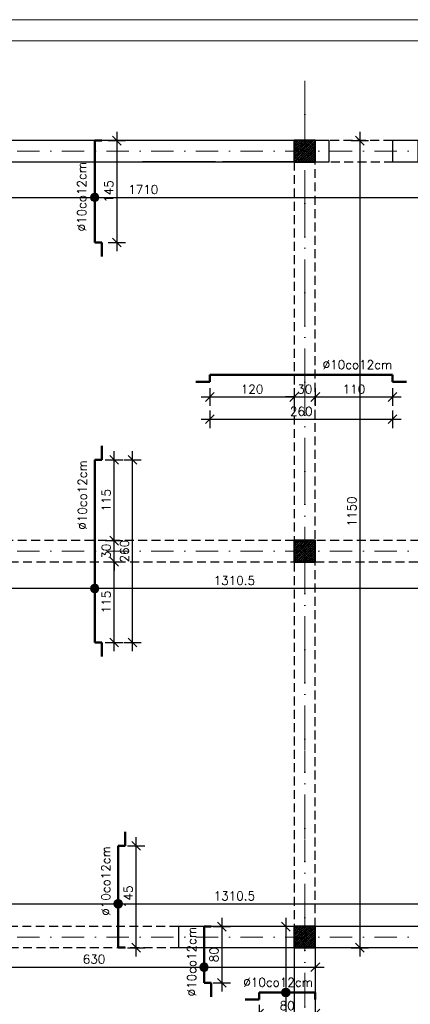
# Model space of a CAD drawing. Extents: x -19 to 9300416, y -12 to 10688993.
# Tile 25 of 106: x 4610394 to 4610950, y 5312778 to 5314181. Entities that reach past the tile are written whole.
import ezdxf

# ---------------------------------------------------------------- set-up
doc = ezdxf.new("R2010")
doc.units = 0
doc.header["$MEASUREMENT"] = 0
doc.linetypes.add('DASHDOT', pattern=[25.4, 12.7, -6.35, 0, -6.35])
doc.linetypes.add('DASHED', pattern=[19.05, 12.7, -6.35])
for name, color, linetype, lineweight in [('hatch', 253, 'Continuous', 0), ('K-BELKI', 5, 'DASHED', 30), ('K-OPISY', 252, 'Continuous', 15), ('K-SCIANY CIENKI', 163, 'Continuous', 30), ('K-SCIANY GRUBY', 195, 'Continuous', 40), ('K-STAL', 114, 'Continuous', 50), ('K-WIDOK', 45, 'Continuous', 20), ('K-WYMIARY', 7, 'Continuous', 15), ('Osie', 175, 'DASHDOT', 9)]:
    doc.layers.add(name, color=color, linetype=linetype, lineweight=lineweight)
doc.styles.add('Simplex', font='simplex.shx')
doc.dimstyles.new('1do50', dxfattribs={"dimscale": 5, "dimtxt": 2.5, "dimasz": 2.5, "dimexe": 2.5, "dimexo": 0.5, "dimgap": 1, "dimtad": 1, "dimdec": 1, "dimrnd": 0.5, "dimzin": 12, "dimdsep": 46, "dimtxsty": 'Simplex', "dimblk": 'OBLIQUE', "dimcen": 0.5, "dimdle": 2.5, "dimclrd": 256, "dimclre": 256, "dimclrt": 256, "dimadec": 1, "dimazin": 3, "dimtfac": 1, "dimtdec": 1, "dimtix": 1, "dimtmove": 0, "dimatfit": 3, "dimfxl": 0, "dimtolj": 1, "dimtzin": 0, "dimarcsym": 0})
pattern_1 = [(45, (9946341.4293, 635470.677), (-1.767766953, 1.767766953), []), (45, (9946343.197, 635470.677), (-1.767766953, 1.767766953), [1.25, -0.625])]

# ---------------------------------------------------------------- blocks, each defined once
blk = doc.blocks.new('G$C61CBF25F')
at = {"layer": 'Osie', "lineweight": 0, "ltscale": 2.5}
for p, q in [((305, 0), (305, 1880)), ((855, 0), (855, 1880)), ((1425, 0), (1425, 1880)), ((1525, 640), (-5, 640))]:
    blk.add_line(p, q, dxfattribs=at)
blk = doc.blocks.new('_Oblique')
at = {"color": 0, "linetype": 'ByBlock', "lineweight": -2}
blk.add_line((-0.5, -0.5), (0.5, 0.5), dxfattribs=at)
blk = doc.blocks.new('*D1090')
at = {"layer": 'Defpoints', "color": 0, "lineweight": 0, "ltscale": 40}
for p in [(4609645, 5314008.7), (4611355, 5314008.7), (4611355, 5313927.8)]:
    blk.add_point(p, dxfattribs=at)
at = {"layer": 'K-WYMIARY', "lineweight": -2, "ltscale": 40}
for p, q in [((4609645, 5313940.3), (4609645, 5313915.3)), ((4611355, 5313940.3), (4611355, 5313915.3)), ((4609632.5, 5313927.8), (4611367.5, 5313927.8))]:
    blk.add_line(p, q, dxfattribs=at)
at = {"layer": 'K-WYMIARY', "lineweight": -2, "ltscale": 40, "xscale": 12.5, "yscale": 12.5, "zscale": 12.5, "rotation": 180}
blk.add_blockref('_Oblique', (4609645, 5313927.8), dxfattribs=at)
at = {"layer": 'K-WYMIARY', "lineweight": -2, "ltscale": 40, "xscale": 12.5, "yscale": 12.5, "zscale": 12.5}
blk.add_blockref('_Oblique', (4611355, 5313927.8), dxfattribs=at)
at = {"layer": 'K-WYMIARY', "lineweight": 0, "ltscale": 40, "insert": (4610570.1, 5313939.1), "char_height": 12.5, "attachment_point": 5, "style": 'Simplex'}
blk.add_mtext('\\A1;1710', dxfattribs=at)
blk = doc.blocks.new('*D1095')
at = {"layer": 'Defpoints', "color": 0, "lineweight": 0, "ltscale": 40}
for p in [(4610815, 5314008.7), (4610815, 5312858.7), (4610878.5, 5312858.7)]:
    blk.add_point(p, dxfattribs=at)
at = {"layer": 'K-WYMIARY', "lineweight": -2, "ltscale": 40}
for p, q in [((4610866, 5314008.7), (4610891, 5314008.7)), ((4610878.5, 5314021.2), (4610878.5, 5312846.2)), ((4610866, 5312858.7), (4610891, 5312858.7))]:
    blk.add_line(p, q, dxfattribs=at)
at = {"layer": 'K-WYMIARY', "lineweight": -2, "ltscale": 40, "xscale": 12.5, "yscale": 12.5, "zscale": 12.5}
for p, rotation in [((4610878.5, 5314008.7), 90), ((4610878.5, 5312858.7), 270)]:
    blk.add_blockref('_Oblique', p, dxfattribs=dict(at, rotation=rotation))
at = {"layer": 'K-WYMIARY', "lineweight": 0, "ltscale": 40, "insert": (4610867.2, 5313480.3), "char_height": 12.5, "attachment_point": 5, "rotation": 90, "style": 'Simplex'}
blk.add_mtext('\\A1;1150', dxfattribs=at)
blk = doc.blocks.new('*D1099')
at = {"layer": 'Defpoints', "color": 0, "lineweight": 0, "ltscale": 40}
for p in [(4611355, 5313408.7), (4610044.5, 5313370.6), (4610044.5, 5313252.7)]:
    blk.add_point(p, dxfattribs=at)
at = {"layer": 'K-WYMIARY', "lineweight": -2, "ltscale": 40}
for p, q in [((4610044.5, 5313358.1), (4610044.5, 5313383.1)), ((4611355, 5313383.1), (4611355, 5313358.1)), ((4611367.5, 5313370.6), (4610032, 5313370.6))]:
    blk.add_line(p, q, dxfattribs=at)
at = {"layer": 'K-WYMIARY', "lineweight": -2, "ltscale": 40, "xscale": 12.5, "yscale": 12.5, "zscale": 12.5, "rotation": 180}
blk.add_blockref('_Oblique', (4610044.5, 5313370.6), dxfattribs=at)
at = {"layer": 'K-WYMIARY', "lineweight": -2, "ltscale": 40, "xscale": 12.5, "yscale": 12.5, "zscale": 12.5}
blk.add_blockref('_Oblique', (4611355, 5313370.6), dxfattribs=at)
at = {"layer": 'K-WYMIARY', "lineweight": 0, "ltscale": 40, "insert": (4610699.8, 5313381.8), "char_height": 12.5, "attachment_point": 5, "style": 'Simplex'}
blk.add_mtext('\\A1;1310.5', dxfattribs=at)
blk = doc.blocks.new('*D1104')
at = {"layer": 'Defpoints', "color": 0, "lineweight": 0, "ltscale": 40}
for p in [(4610044.5, 5313044.7), (4611355, 5312921.2), (4611355, 5312858.7)]:
    blk.add_point(p, dxfattribs=at)
at = {"layer": 'K-WYMIARY', "lineweight": -2, "ltscale": 40}
for p, q in [((4610044.5, 5312933.7), (4610044.5, 5312908.7)), ((4611355, 5312908.7), (4611355, 5312933.7)), ((4610032, 5312921.2), (4611367.5, 5312921.2))]:
    blk.add_line(p, q, dxfattribs=at)
at = {"layer": 'K-WYMIARY', "lineweight": -2, "ltscale": 40, "xscale": 12.5, "yscale": 12.5, "zscale": 12.5, "rotation": 180}
blk.add_blockref('_Oblique', (4610044.5, 5312921.2), dxfattribs=at)
at = {"layer": 'K-WYMIARY', "lineweight": -2, "ltscale": 40, "xscale": 12.5, "yscale": 12.5, "zscale": 12.5}
blk.add_blockref('_Oblique', (4611355, 5312921.2), dxfattribs=at)
at = {"layer": 'K-WYMIARY', "lineweight": 0, "ltscale": 40, "insert": (4610699.8, 5312932.4), "char_height": 12.5, "attachment_point": 5, "style": 'Simplex'}
blk.add_mtext('\\A1;1310.5', dxfattribs=at)
blk = doc.blocks.new('*D1105')
at = {"layer": 'Defpoints', "color": 0, "lineweight": 0, "ltscale": 40}
for p in [(4610185, 5312858.7), (4610815, 5312858.7), (4610815, 5312830.9)]:
    blk.add_point(p, dxfattribs=at)
at = {"layer": 'K-WYMIARY', "lineweight": -2, "ltscale": 40}
for p, q in [((4610185, 5312843.4), (4610185, 5312818.4)), ((4610815, 5312843.4), (4610815, 5312818.4)), ((4610172.5, 5312830.9), (4610827.5, 5312830.9))]:
    blk.add_line(p, q, dxfattribs=at)
at = {"layer": 'K-WYMIARY', "lineweight": -2, "ltscale": 40, "xscale": 12.5, "yscale": 12.5, "zscale": 12.5, "rotation": 180}
blk.add_blockref('_Oblique', (4610185, 5312830.9), dxfattribs=at)
at = {"layer": 'K-WYMIARY', "lineweight": -2, "ltscale": 40, "xscale": 12.5, "yscale": 12.5, "zscale": 12.5}
blk.add_blockref('_Oblique', (4610815, 5312830.9), dxfattribs=at)
at = {"layer": 'K-WYMIARY', "lineweight": 0, "ltscale": 40, "insert": (4610500, 5312842.2), "char_height": 12.5, "attachment_point": 5, "style": 'Simplex'}
blk.add_mtext('\\A1;630', dxfattribs=at)
blk = doc.blocks.new('*D1108')
at = {"layer": 'Defpoints', "color": 0, "lineweight": 0, "ltscale": 40}
for p in [(4610815, 5312888.7), (4610773.1, 5312648.7), (4610815, 5312648.7)]:
    blk.add_point(p, dxfattribs=at)
at = {"layer": 'K-WYMIARY', "lineweight": -2, "ltscale": 40}
for p, q in [((4610773.1, 5312901.2), (4610773.1, 5312636.2)), ((4610785.6, 5312888.7), (4610760.6, 5312888.7)), ((4610785.6, 5312648.7), (4610760.6, 5312648.7))]:
    blk.add_line(p, q, dxfattribs=at)
at = {"layer": 'K-WYMIARY', "lineweight": -2, "ltscale": 40, "xscale": 12.5, "yscale": 12.5, "zscale": 12.5}
for p, rotation in [((4610773.1, 5312888.7), 90), ((4610773.1, 5312648.7), 270)]:
    blk.add_blockref('_Oblique', p, dxfattribs=dict(at, rotation=rotation))
at = {"layer": 'K-WYMIARY', "lineweight": 0, "ltscale": 40, "insert": (4610761.9, 5312733.2), "char_height": 12.5, "attachment_point": 5, "rotation": 90, "style": 'Simplex'}
blk.add_mtext('\\A1;240', dxfattribs=at)
blk = doc.blocks.new('*D1110')
at = {"layer": 'Defpoints', "color": 0, "lineweight": 0, "ltscale": 40}
for p in [(4610665, 5313675), (4610785, 5313675), (4610785, 5313643.4)]:
    blk.add_point(p, dxfattribs=at)
at = {"layer": 'K-WYMIARY', "lineweight": -2, "ltscale": 40}
for p, q in [((4610652.5, 5313643.4), (4610797.5, 5313643.4)), ((4610665, 5313655.9), (4610665, 5313630.9)), ((4610785, 5313655.9), (4610785, 5313630.9))]:
    blk.add_line(p, q, dxfattribs=at)
at = {"layer": 'K-WYMIARY', "lineweight": -2, "ltscale": 40, "xscale": 12.5, "yscale": 12.5, "zscale": 12.5, "rotation": 180}
blk.add_blockref('_Oblique', (4610665, 5313643.4), dxfattribs=at)
at = {"layer": 'K-WYMIARY', "lineweight": -2, "ltscale": 40, "xscale": 12.5, "yscale": 12.5, "zscale": 12.5}
blk.add_blockref('_Oblique', (4610785, 5313643.4), dxfattribs=at)
at = {"layer": 'K-WYMIARY', "lineweight": 0, "ltscale": 40, "insert": (4610725, 5313654.6), "char_height": 12.5, "attachment_point": 5, "style": 'Simplex'}
blk.add_mtext('\\A1;120', dxfattribs=at)
blk = doc.blocks.new('*D1111')
at = {"layer": 'Defpoints', "color": 0, "lineweight": 0, "ltscale": 40}
for p in [(4610785, 5313675), (4610815, 5313675), (4610815, 5313643.4)]:
    blk.add_point(p, dxfattribs=at)
at = {"layer": 'K-WYMIARY', "lineweight": -2, "ltscale": 40}
for p, q in [((4610785, 5313643.4), (4610772.5, 5313643.4)), ((4610785, 5313655.9), (4610785, 5313630.9)), ((4610785, 5313643.4), (4610815, 5313643.4)), ((4610815, 5313655.9), (4610815, 5313630.9)), ((4610815, 5313643.4), (4610827.5, 5313643.4))]:
    blk.add_line(p, q, dxfattribs=at)
at = {"layer": 'K-WYMIARY', "lineweight": -2, "ltscale": 40, "xscale": 12.5, "yscale": 12.5, "zscale": 12.5}
blk.add_blockref('_Oblique', (4610785, 5313643.4), dxfattribs=at)
at = {"layer": 'K-WYMIARY', "lineweight": -2, "ltscale": 40, "xscale": 12.5, "yscale": 12.5, "zscale": 12.5, "rotation": 180}
blk.add_blockref('_Oblique', (4610815, 5313643.4), dxfattribs=at)
at = {"layer": 'K-WYMIARY', "lineweight": 0, "ltscale": 40, "insert": (4610800, 5313654.6), "char_height": 12.5, "attachment_point": 5, "style": 'Simplex'}
blk.add_mtext('\\A1;30', dxfattribs=at)
blk = doc.blocks.new('*D1112')
at = {"layer": 'Defpoints', "color": 0, "lineweight": 0, "ltscale": 40}
for p in [(4610815, 5313675), (4610925, 5313675), (4610925, 5313643.4)]:
    blk.add_point(p, dxfattribs=at)
at = {"layer": 'K-WYMIARY', "lineweight": -2, "ltscale": 40}
for p, q in [((4610802.5, 5313643.4), (4610937.5, 5313643.4)), ((4610815, 5313655.9), (4610815, 5313630.9)), ((4610925, 5313655.9), (4610925, 5313630.9))]:
    blk.add_line(p, q, dxfattribs=at)
at = {"layer": 'K-WYMIARY', "lineweight": -2, "ltscale": 40, "xscale": 12.5, "yscale": 12.5, "zscale": 12.5, "rotation": 180}
blk.add_blockref('_Oblique', (4610815, 5313643.4), dxfattribs=at)
at = {"layer": 'K-WYMIARY', "lineweight": -2, "ltscale": 40, "xscale": 12.5, "yscale": 12.5, "zscale": 12.5}
blk.add_blockref('_Oblique', (4610925, 5313643.4), dxfattribs=at)
at = {"layer": 'K-WYMIARY', "lineweight": 0, "ltscale": 40, "insert": (4610870, 5313654.6), "char_height": 12.5, "attachment_point": 5, "style": 'Simplex'}
blk.add_mtext('\\A1;110', dxfattribs=at)
blk = doc.blocks.new('*D1113')
at = {"layer": 'Defpoints', "color": 0, "lineweight": 0, "ltscale": 40}
for p in [(4610665, 5313675), (4610925, 5313675), (4610925, 5313611.7)]:
    blk.add_point(p, dxfattribs=at)
at = {"layer": 'K-WYMIARY', "lineweight": -2, "ltscale": 40}
for p, q in [((4610665, 5313624.2), (4610665, 5313599.2)), ((4610925, 5313624.2), (4610925, 5313599.2)), ((4610652.5, 5313611.7), (4610937.5, 5313611.7))]:
    blk.add_line(p, q, dxfattribs=at)
at = {"layer": 'K-WYMIARY', "lineweight": -2, "ltscale": 40, "xscale": 12.5, "yscale": 12.5, "zscale": 12.5, "rotation": 180}
blk.add_blockref('_Oblique', (4610665, 5313611.7), dxfattribs=at)
at = {"layer": 'K-WYMIARY', "lineweight": -2, "ltscale": 40, "xscale": 12.5, "yscale": 12.5, "zscale": 12.5}
blk.add_blockref('_Oblique', (4610925, 5313611.7), dxfattribs=at)
at = {"layer": 'K-WYMIARY', "lineweight": 0, "ltscale": 40, "insert": (4610795, 5313623), "char_height": 12.5, "attachment_point": 5, "style": 'Simplex'}
blk.add_mtext('\\A1;260', dxfattribs=at)
blk = doc.blocks.new('*D1114')
at = {"layer": 'Defpoints', "color": 0, "lineweight": 0, "ltscale": 40}
for p in [(4610501, 5314008.7), (4610501, 5313863.7), (4610532.4, 5313863.7)]:
    blk.add_point(p, dxfattribs=at)
at = {"layer": 'K-WYMIARY', "lineweight": -2, "ltscale": 40}
for p, q in [((4610519.9, 5314008.7), (4610544.9, 5314008.7)), ((4610532.4, 5314021.2), (4610532.4, 5313851.2)), ((4610519.9, 5313863.7), (4610544.9, 5313863.7))]:
    blk.add_line(p, q, dxfattribs=at)
at = {"layer": 'K-WYMIARY', "lineweight": -2, "ltscale": 40, "xscale": 12.5, "yscale": 12.5, "zscale": 12.5}
for p, rotation in [((4610532.4, 5314008.7), 90), ((4610532.4, 5313863.7), 270)]:
    blk.add_blockref('_Oblique', p, dxfattribs=dict(at, rotation=rotation))
at = {"layer": 'K-WYMIARY', "lineweight": 0, "ltscale": 40, "insert": (4610521.1, 5313936.2), "char_height": 12.5, "attachment_point": 5, "rotation": 90, "style": 'Simplex'}
blk.add_mtext('\\A1;145', dxfattribs=at)
blk = doc.blocks.new('*D1120')
at = {"layer": 'Defpoints', "color": 0, "lineweight": 0, "ltscale": 40}
for p in [(4610501, 5313408.7), (4610528.5, 5313408.7), (4610501, 5313293.7)]:
    blk.add_point(p, dxfattribs=at)
at = {"layer": 'K-WYMIARY', "lineweight": -2, "ltscale": 40}
for p, q in [((4610528.5, 5313281.2), (4610528.5, 5313421.2)), ((4610516, 5313408.7), (4610541, 5313408.7)), ((4610516, 5313293.7), (4610541, 5313293.7))]:
    blk.add_line(p, q, dxfattribs=at)
at = {"layer": 'K-WYMIARY', "lineweight": -2, "ltscale": 40, "xscale": 12.5, "yscale": 12.5, "zscale": 12.5}
for p, rotation in [((4610528.5, 5313408.7), 90), ((4610528.5, 5313293.7), 270)]:
    blk.add_blockref('_Oblique', p, dxfattribs=dict(at, rotation=rotation))
at = {"layer": 'K-WYMIARY', "lineweight": 0, "ltscale": 40, "insert": (4610517.3, 5313351.2), "char_height": 12.5, "attachment_point": 5, "rotation": 90, "style": 'Simplex'}
blk.add_mtext('\\A1;115', dxfattribs=at)
blk = doc.blocks.new('*D1121')
at = {"layer": 'Defpoints', "color": 0, "lineweight": 0, "ltscale": 40}
for p in [(4610501, 5313438.7), (4610528.5, 5313438.7), (4610501, 5313408.7)]:
    blk.add_point(p, dxfattribs=at)
at = {"layer": 'K-WYMIARY', "lineweight": -2, "ltscale": 40}
for p, q in [((4610528.5, 5313438.7), (4610528.5, 5313451.2)), ((4610516, 5313438.7), (4610541, 5313438.7)), ((4610528.5, 5313408.7), (4610528.5, 5313438.7)), ((4610516, 5313408.7), (4610541, 5313408.7)), ((4610528.5, 5313408.7), (4610528.5, 5313396.2))]:
    blk.add_line(p, q, dxfattribs=at)
at = {"layer": 'K-WYMIARY', "lineweight": -2, "ltscale": 40, "xscale": 12.5, "yscale": 12.5, "zscale": 12.5}
for p, rotation in [((4610528.5, 5313438.7), 270), ((4610528.5, 5313408.7), 90)]:
    blk.add_blockref('_Oblique', p, dxfattribs=dict(at, rotation=rotation))
at = {"layer": 'K-WYMIARY', "lineweight": 0, "ltscale": 40, "insert": (4610517.3, 5313423.7), "char_height": 12.5, "attachment_point": 5, "rotation": 90, "style": 'Simplex'}
blk.add_mtext('\\A1;30', dxfattribs=at)
blk = doc.blocks.new('*D1122')
at = {"layer": 'Defpoints', "color": 0, "lineweight": 0, "ltscale": 40}
for p in [(4610501, 5313553.7), (4610528.5, 5313553.7), (4610501, 5313438.7)]:
    blk.add_point(p, dxfattribs=at)
at = {"layer": 'K-WYMIARY', "lineweight": -2, "ltscale": 40}
for p, q in [((4610528.5, 5313426.2), (4610528.5, 5313566.2)), ((4610516, 5313553.7), (4610541, 5313553.7)), ((4610516, 5313438.7), (4610541, 5313438.7))]:
    blk.add_line(p, q, dxfattribs=at)
at = {"layer": 'K-WYMIARY', "lineweight": -2, "ltscale": 40, "xscale": 12.5, "yscale": 12.5, "zscale": 12.5}
for p, rotation in [((4610528.5, 5313553.7), 90), ((4610528.5, 5313438.7), 270)]:
    blk.add_blockref('_Oblique', p, dxfattribs=dict(at, rotation=rotation))
at = {"layer": 'K-WYMIARY', "lineweight": 0, "ltscale": 40, "insert": (4610517.3, 5313496.2), "char_height": 12.5, "attachment_point": 5, "rotation": 90, "style": 'Simplex'}
blk.add_mtext('\\A1;115', dxfattribs=at)
blk = doc.blocks.new('*D1123')
at = {"layer": 'Defpoints', "color": 0, "lineweight": 0, "ltscale": 40}
for p in [(4610501, 5313553.7), (4610554.7, 5313553.7), (4610501, 5313293.7)]:
    blk.add_point(p, dxfattribs=at)
at = {"layer": 'K-WYMIARY', "lineweight": -2, "ltscale": 40}
for p, q in [((4610554.7, 5313281.2), (4610554.7, 5313566.2)), ((4610542.2, 5313553.7), (4610567.2, 5313553.7)), ((4610542.2, 5313293.7), (4610567.2, 5313293.7))]:
    blk.add_line(p, q, dxfattribs=at)
at = {"layer": 'K-WYMIARY', "lineweight": -2, "ltscale": 40, "xscale": 12.5, "yscale": 12.5, "zscale": 12.5}
for p, rotation in [((4610554.7, 5313553.7), 90), ((4610554.7, 5313293.7), 270)]:
    blk.add_blockref('_Oblique', p, dxfattribs=dict(at, rotation=rotation))
at = {"layer": 'K-WYMIARY', "lineweight": 0, "ltscale": 40, "insert": (4610543.4, 5313423.7), "char_height": 12.5, "attachment_point": 5, "rotation": 90, "style": 'Simplex'}
blk.add_mtext('\\A1;260', dxfattribs=at)
blk = doc.blocks.new('*D1124')
at = {"layer": 'Defpoints', "color": 0, "lineweight": 0, "ltscale": 40}
for p in [(4610534.3, 5313003.7), (4610560, 5313003.7), (4610534.3, 5312858.7)]:
    blk.add_point(p, dxfattribs=at)
at = {"layer": 'K-WYMIARY', "lineweight": -2, "ltscale": 40}
for p, q in [((4610560, 5312846.2), (4610560, 5313016.2)), ((4610547.5, 5313003.7), (4610572.5, 5313003.7)), ((4610547.5, 5312858.7), (4610572.5, 5312858.7))]:
    blk.add_line(p, q, dxfattribs=at)
at = {"layer": 'K-WYMIARY', "lineweight": -2, "ltscale": 40, "xscale": 12.5, "yscale": 12.5, "zscale": 12.5}
for p, rotation in [((4610560, 5313003.7), 90), ((4610560, 5312858.7), 270)]:
    blk.add_blockref('_Oblique', p, dxfattribs=dict(at, rotation=rotation))
at = {"layer": 'K-WYMIARY', "lineweight": 0, "ltscale": 40, "insert": (4610548.7, 5312931.2), "char_height": 12.5, "attachment_point": 5, "rotation": 90, "style": 'Simplex'}
blk.add_mtext('\\A1;145', dxfattribs=at)
blk = doc.blocks.new('*D1125')
at = {"layer": 'Defpoints', "color": 0, "lineweight": 0, "ltscale": 40}
for p in [(4610656.6, 5312888.7), (4610656.6, 5312808.7), (4610682, 5312808.7)]:
    blk.add_point(p, dxfattribs=at)
at = {"layer": 'K-WYMIARY', "lineweight": -2, "ltscale": 40}
for p, q in [((4610682, 5312901.2), (4610682, 5312796.2)), ((4610669.5, 5312888.7), (4610694.5, 5312888.7)), ((4610669.5, 5312808.7), (4610694.5, 5312808.7))]:
    blk.add_line(p, q, dxfattribs=at)
at = {"layer": 'K-WYMIARY', "lineweight": -2, "ltscale": 40, "xscale": 12.5, "yscale": 12.5, "zscale": 12.5}
for p, rotation in [((4610682, 5312888.7), 90), ((4610682, 5312808.7), 270)]:
    blk.add_blockref('_Oblique', p, dxfattribs=dict(at, rotation=rotation))
at = {"layer": 'K-WYMIARY', "lineweight": 0, "ltscale": 40, "insert": (4610670.8, 5312848.7), "char_height": 12.5, "attachment_point": 5, "rotation": 90, "style": 'Simplex'}
blk.add_mtext('\\A1;80', dxfattribs=at)
blk = doc.blocks.new('*D1126')
at = {"layer": 'Defpoints', "color": 0, "lineweight": 0, "ltscale": 40}
for p in [(4610735, 5312794.8), (4610815, 5312794.8), (4610815, 5312764.8)]:
    blk.add_point(p, dxfattribs=at)
at = {"layer": 'K-WYMIARY', "lineweight": -2, "ltscale": 40}
for p, q in [((4610735, 5312777.3), (4610735, 5312752.3)), ((4610815, 5312777.3), (4610815, 5312752.3)), ((4610722.5, 5312764.8), (4610827.5, 5312764.8))]:
    blk.add_line(p, q, dxfattribs=at)
at = {"layer": 'K-WYMIARY', "lineweight": -2, "ltscale": 40, "xscale": 12.5, "yscale": 12.5, "zscale": 12.5, "rotation": 180}
blk.add_blockref('_Oblique', (4610735, 5312764.8), dxfattribs=at)
at = {"layer": 'K-WYMIARY', "lineweight": -2, "ltscale": 40, "xscale": 12.5, "yscale": 12.5, "zscale": 12.5}
blk.add_blockref('_Oblique', (4610815, 5312764.8), dxfattribs=at)
at = {"layer": 'K-WYMIARY', "lineweight": 0, "ltscale": 40, "insert": (4610775, 5312776.1), "char_height": 12.5, "attachment_point": 5, "style": 'Simplex'}
blk.add_mtext('\\A1;80', dxfattribs=at)

msp = doc.modelspace()

# ---------------------------------------------------------------- hatches: boundary and pattern name
at = {"layer": 'K-OPISY'}
h = msp.add_hatch(color=256, dxfattribs=at)
edge = h.paths.add_edge_path()
edge.add_arc((4610500.98, 5313927.82), 6.06, 0, 360)
h = msp.add_hatch(color=256, dxfattribs=at)
edge = h.paths.add_edge_path()
edge.add_arc((4610500.98, 5313370.56), 6.06, 0, 360)
h = msp.add_hatch(color=256, dxfattribs=at)
edge = h.paths.add_edge_path()
edge.add_arc((4610534.34, 5312921.18), 6.06, 0, 360)
h = msp.add_hatch(color=256, dxfattribs=at)
edge = h.paths.add_edge_path()
edge.add_arc((4610656.63, 5312830.91), 6.06, 0, 360)
h = msp.add_hatch(color=256, dxfattribs=at)
edge = h.paths.add_edge_path()
edge.add_arc((4610773.13, 5312794.84), 6.06, 0, 360)
at = {"layer": 'K-WIDOK', "linetype": 'Continuous', "lineweight": 0}
h = msp.add_hatch(dxfattribs=at)
h.set_pattern_fill('ANSI33', color=256, scale=10, angle=360)
h.set_pattern_definition(pattern_1)
h.paths.add_polyline_path([(4610814.48, 5313978.72), (4610814.48, 5314008.72), (4610784.48, 5314008.72), (4610784.48, 5313978.72)])
h = msp.add_hatch(dxfattribs=at)
h.set_pattern_fill('ANSI33', color=256, scale=10, angle=360)
h.set_pattern_definition(pattern_1)
h.paths.add_polyline_path([(4610815.02, 5313408.72), (4610815.02, 5313438.72), (4610785.02, 5313438.72), (4610785.02, 5313408.72)])
h = msp.add_hatch(dxfattribs=at)
h.set_pattern_fill('ANSI33', color=256, scale=10, angle=360)
h.set_pattern_definition(pattern_1)
h.paths.add_polyline_path([(4610814.48, 5312858.72), (4610814.48, 5312888.72), (4610784.48, 5312888.72), (4610784.48, 5312858.72)])

# ---------------------------------------------------------------- linework, layer by layer
at = {"layer": 'hatch', "color": 252}
for points in [[(4608588.61, 5314180.97), (4611558.61, 5314181.03), (4611558.61, 5312081.03), (4608588.61, 5312080.97)], [(4608748.61, 5312110.97), (4611528.61, 5312111.03), (4611528.61, 5314151.03), (4608748.61, 5314150.97)]]:
    msp.add_lwpolyline(points, close=True, dxfattribs=at)
at = {"layer": 'K-BELKI'}
for points in [[(4611325.04, 5313978.72), (4611325.04, 5314008.72), (4609675.04, 5314008.72), (4609675.04, 5313978.72)], [(4610815.04, 5312888.72), (4610815.04, 5313978.72), (4610785.04, 5313978.72), (4610785.04, 5312888.72)], [(4610785.04, 5313408.72), (4610785.04, 5313438.72), (4609675.04, 5313438.72), (4609675.04, 5313408.72)], [(4611325.04, 5313408.72), (4611325.04, 5313438.72), (4610815.04, 5313438.72), (4610815.04, 5313408.72)], [(4611325.04, 5312858.72), (4611325.04, 5312888.72), (4609675.04, 5312888.72), (4609675.04, 5312858.72)]]:
    msp.add_lwpolyline(points, close=True, dxfattribs=at)
at = {"layer": 'K-OPISY'}
for centre in [(4610500.98, 5313927.82), (4610500.98, 5313370.56), (4610534.34, 5312921.18), (4610656.63, 5312830.91), (4610773.13, 5312794.84)]:
    msp.add_circle(centre, 6.06, dxfattribs=at)
at = {"layer": 'K-SCIANY CIENKI'}
for p, q in [((4610672.9, 5313978.72), (4610568.9, 5313978.72)), ((4610786.9, 5313978.72), (4610682.9, 5313978.72))]:
    msp.add_line(p, q, dxfattribs=at)
for points in [[(4610785.04, 5313978.72), (4610785.04, 5314008.72), (4610215.04, 5314008.72), (4610215.04, 5313978.72)], [(4610834.79, 5313978.72), (4610834.79, 5314008.72), (4610815.04, 5314008.72), (4610815.04, 5313978.72)], [(4610961.62, 5313978.72), (4610961.62, 5314008.72), (4610924.79, 5314008.72), (4610924.79, 5313978.72)], [(4610990.45, 5312858.72), (4610990.45, 5312888.72), (4610815.04, 5312888.72), (4610815.04, 5312858.72)]]:
    msp.add_lwpolyline(points, close=True, dxfattribs=at)
for points in [[(4610720.04, 5312858.72), (4610785.04, 5312858.72), (4610785.04, 5312888.72), (4610620.04, 5312888.72), (4610620.04, 5312858.72), (4610690.04, 5312858.72), (4610690.04, 5312858.72), (4610720.04, 5312858.72), (4610720.04, 5312858.72)], [(4610815.04, 5312858.72), (4610815.04, 5312648.72), (4610185.04, 5312648.72), (4610185.04, 5312858.72)], [(4610785.04, 5312858.72), (4610785.04, 5312678.72), (4610215.04, 5312678.72), (4610215.04, 5312858.72)]]:
    msp.add_lwpolyline(points, dxfattribs=at)
at = {"layer": 'K-SCIANY GRUBY'}
for points in [[(4610815.04, 5313978.72), (4610815.04, 5314008.72), (4610785.04, 5314008.72), (4610785.04, 5313978.72)], [(4610815.04, 5313408.72), (4610815.04, 5313438.72), (4610785.04, 5313438.72), (4610785.04, 5313408.72)], [(4610815.04, 5312858.72), (4610815.04, 5312888.72), (4610785.04, 5312888.72), (4610785.04, 5312858.72)]]:
    msp.add_lwpolyline(points, close=True, dxfattribs=at)
at = {"layer": 'K-STAL'}
for p, q in [((4610500.98, 5313863.72), (4610510.98, 5313863.72)), ((4610510.98, 5313863.72), (4610510.98, 5313843.72)), ((4610665.04, 5313674.96), (4610665.04, 5313664.96)), ((4610925.04, 5313674.96), (4610925.04, 5313664.96)), ((4610665.04, 5313664.96), (4610645.04, 5313664.96)), ((4610925.04, 5313664.96), (4610945.04, 5313664.96)), ((4610510.98, 5313553.72), (4610510.98, 5313573.72)), ((4610500.98, 5313553.72), (4610510.98, 5313553.72)), ((4610500.98, 5313293.72), (4610510.98, 5313293.72)), ((4610510.98, 5313293.72), (4610510.98, 5313273.72)), ((4610544.34, 5313003.72), (4610544.34, 5313023.72)), ((4610534.34, 5313003.72), (4610544.34, 5313003.72)), ((4610656.63, 5312888.72), (4610656.63, 5312808.72)), ((4610656.63, 5312808.72), (4610666.63, 5312808.72)), ((4610666.63, 5312808.72), (4610666.63, 5312788.72)), ((4610735.04, 5312794.84), (4610815.04, 5312794.84)), ((4610735.04, 5312794.84), (4610735.04, 5312784.84)), ((4610735.04, 5312784.84), (4610715.04, 5312784.84))]:
    msp.add_line(p, q, dxfattribs=at)
for points in [[(4610500.98, 5314008.72), (4610500.98, 5313863.72)], [(4610500.98, 5314008.72), (4610510.98, 5314008.72)], [(4610665.04, 5313674.96), (4610925.04, 5313674.96)], [(4610500.98, 5313553.72), (4610500.98, 5313293.72)], [(4610534.34, 5312858.72), (4610534.34, 5313003.72)], [(4610656.63, 5312888.72), (4610666.63, 5312888.72)], [(4610534.34, 5312858.72), (4610544.34, 5312858.72)], [(4610815.04, 5312794.84), (4610815.04, 5312784.84)]]:
    msp.add_lwpolyline(points, dxfattribs=at)
at = {"layer": 'Osie', "lineweight": 0, "ltscale": 5}
msp.add_line((4610800.04, 5314093.72), (4610800.04, 5312773.56), dxfattribs=at)

# ---------------------------------------------------------------- block references
at = {"lineweight": 0, "ltscale": 40, "rotation": 90}
msp.add_blockref('G$C61CBF25F', (4611440.04, 5312568.72), dxfattribs=at)

# ---------------------------------------------------------------- texts
at = {"layer": 'K-OPISY', "char_height": 12.5, "attachment_point": 9, "rotation": 90, "style": 'Simplex'}
for insert in [(4610488.67, 5313978.33), (4610489.62, 5313553.33), (4610522.98, 5313003.33), (4610645.27, 5312888.33)]:
    msp.add_mtext('{\\C7;%%C10co12cm}', dxfattribs=dict(at, insert=insert))
at = {"layer": 'K-OPISY', "char_height": 12.5, "attachment_point": 9, "style": 'Simplex'}
for insert in [(4610924.57, 5313683.17), (4610811.61, 5312803.05)]:
    msp.add_mtext('{\\C7;%%C10co12cm}', dxfattribs=dict(at, insert=insert))

# ---------------------------------------------------------------- dimensions: what is measured, and where the dimension line sits
at = {"layer": 'K-WYMIARY', "lineweight": 0, "ltscale": 40}
dim = msp.add_linear_dim(base=(4611355.04, 5313927.82), p1=(4609645.04, 5314008.72), p2=(4611355.04, 5314008.72), dimstyle='1do50', override={"dimtmove": 1}, dxfattribs=at)
dim.commit()
dim.dimension.update_dxf_attribs({"geometry": '*D1090', "text_midpoint": (4610570.06, 5313927.82), "dimtype": 160})
for base, p1, p2, picture, middle in [((4610532.36, 5313863.72), (4610500.98, 5314008.72), (4610500.98, 5313863.72), '*D1114', (4610521.11, 5313936.22)), ((4610554.69, 5313553.72), (4610500.98, 5313293.72), (4610500.98, 5313553.72), '*D1123', (4610543.44, 5313423.72)), ((4610528.53, 5313408.72), (4610500.98, 5313293.72), (4610500.98, 5313408.72), '*D1120', (4610517.28, 5313351.22)), ((4610559.97, 5313003.72), (4610534.34, 5312858.72), (4610534.34, 5313003.72), '*D1124', (4610548.72, 5312931.22)), ((4610682.05, 5312808.72), (4610656.63, 5312888.72), (4610656.63, 5312808.72), '*D1125', (4610670.8, 5312848.72))]:
    dim = msp.add_linear_dim(base=base, p1=p1, p2=p2, angle=90, dimstyle='1do50', dxfattribs=at)
    dim.commit()
    dim.dimension.update_dxf_attribs({"geometry": picture, "text_midpoint": middle})
for base, p1, p2, picture, middle in [((4610878.46, 5312858.72), (4610815.04, 5314008.72), (4610815.04, 5312858.72), '*D1095', (4610878.46, 5313480.26)), ((4610773.13, 5312648.72), (4610815.04, 5312888.72), (4610815.04, 5312648.72), '*D1108', (4610773.13, 5312733.18))]:
    dim = msp.add_linear_dim(base=base, p1=p1, p2=p2, angle=90, dimstyle='1do50', dxfattribs=at)
    dim.commit()
    dim.dimension.update_dxf_attribs({"geometry": picture, "text_midpoint": middle, "dimtype": 160})
for base, p1, p2, picture, middle in [((4610785.04, 5313643.36), (4610665.04, 5313674.96), (4610785.04, 5313674.96), '*D1110', (4610725.04, 5313654.61)), ((4610925.04, 5313611.71), (4610665.04, 5313674.96), (4610925.04, 5313674.96), '*D1113', (4610795.04, 5313622.96)), ((4610044.5, 5313370.56), (4611355.04, 5313408.72), (4610044.5, 5313252.72), '*D1099', (4610699.77, 5313381.81)), ((4610815.04, 5312830.91), (4610185.04, 5312858.72), (4610815.04, 5312858.72), '*D1105', (4610500.04, 5312842.16)), ((4610815.04, 5312764.83), (4610735.04, 5312794.84), (4610815.04, 5312794.84), '*D1126', (4610775.04, 5312776.08))]:
    dim = msp.add_linear_dim(base=base, p1=p1, p2=p2, dimstyle='1do50', dxfattribs=at)
    dim.commit()
    dim.dimension.update_dxf_attribs({"geometry": picture, "text_midpoint": middle})
for base, p1, p2, picture, middle in [((4610815.04, 5313643.36), (4610785.04, 5313674.96), (4610815.04, 5313674.96), '*D1111', (4610800.04, 5313654.61)), ((4610925.04, 5313643.36), (4610815.04, 5313674.96), (4610925.04, 5313674.96), '*D1112', (4610870.04, 5313654.61)), ((4611355.04, 5312921.18), (4610044.5, 5313044.72), (4611355.04, 5312858.72), '*D1104', (4610699.77, 5312932.43))]:
    dim = msp.add_linear_dim(base=base, p1=p1, p2=p2, dimstyle='1do50', override={"dimtmove": 1}, dxfattribs=at)
    dim.commit()
    dim.dimension.update_dxf_attribs({"geometry": picture, "text_midpoint": middle})
for base, p1, p2, picture, middle in [((4610528.53, 5313553.72), (4610500.98, 5313438.72), (4610500.98, 5313553.72), '*D1122', (4610517.28, 5313496.22)), ((4610528.53, 5313438.72), (4610500.98, 5313408.72), (4610500.98, 5313438.72), '*D1121', (4610517.28, 5313423.72))]:
    dim = msp.add_linear_dim(base=base, p1=p1, p2=p2, angle=90, dimstyle='1do50', override={"dimtmove": 1}, dxfattribs=at)
    dim.commit()
    dim.dimension.update_dxf_attribs({"geometry": picture, "text_midpoint": middle})

doc.saveas('drawing.dxf')
